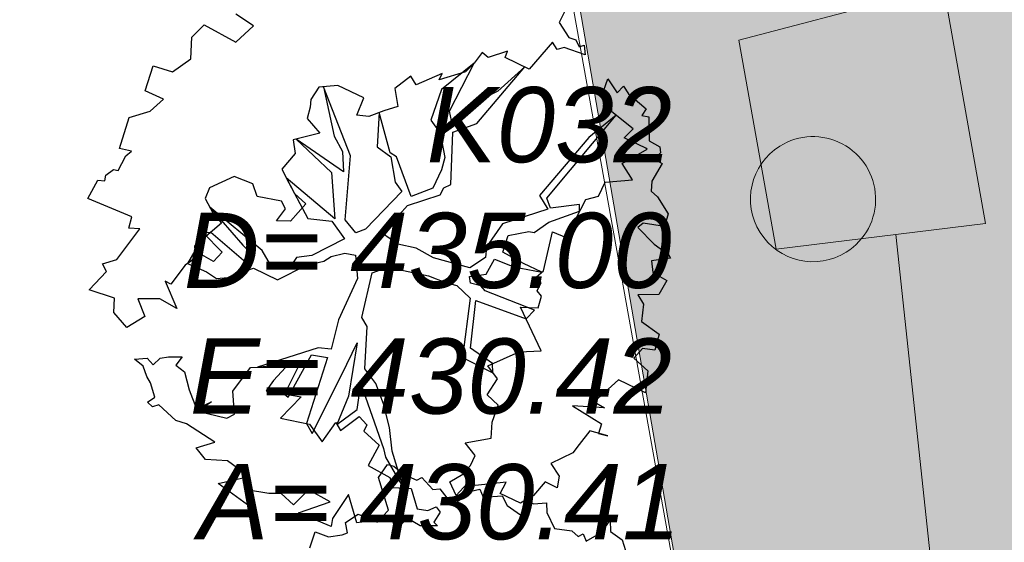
# Model space of a CAD drawing. Header units: metres. Extents: x 2643011 to 2643179, y 1217594 to 1217713.
# Tile 8 of 60: x 2643073.02 to 2643079.56, y 1217610.99 to 1217614.47. Entities that reach past the tile are written whole.
import ezdxf

# ---------------------------------------------------------------- set-up
doc = ezdxf.new("R2010")
doc.units = ezdxf.units.M
doc.linetypes.add('AUSGEZOGEN', pattern=[0])
for name, color, linetype in [('XR$1$_65373', 7, 'Continuous'), ('XR$1$_65386', 7, 'Continuous'), ('XR$1$_65388', 7, 'Continuous'), ('XR$1$_65389', 7, 'Continuous'), ('XR$1$_65393', 7, 'Continuous'), ('XR$1$_65398', 7, 'Continuous'), ('XR$1$_65411', 7, 'Continuous'), ('XR$1$_65414', 7, 'Continuous'), ('XR$1$_65415', 7, 'Continuous')]:
    doc.layers.add(name, color=color, linetype=linetype)
doc.styles.add('ARIAL', font='arial.ttf')

msp = doc.modelspace()

# ---------------------------------------------------------------- hatches: boundary and pattern name
at = {"layer": 'XR$1$_65393', "linetype": 'AUSGEZOGEN', "lineweight": 20, "transparency": 33554687}
msp.add_hatch(color=6, dxfattribs=at).paths.add_polyline_path([(2643078.0715, 1217613.628), (2643078.0256, 1217613.5947), (2643077.9847, 1217613.5554), (2643077.9495, 1217613.5109), (2643077.9207, 1217613.462), (2643077.8988, 1217613.4096), (2643077.8842, 1217613.3547), (2643077.8773, 1217613.2984), (2643077.8781, 1217613.2417), (2643077.8866, 1217613.1856), (2643077.9027, 1217613.1311), (2643077.926, 1217613.0794), (2643077.9561, 1217613.0313), (2643077.9926, 1217612.9878), (2643078.0346, 1217612.9497), (2643078.0814, 1217612.9176), (2643078.1321, 1217612.8922), (2643078.1859, 1217612.8739), (2643078.2416, 1217612.8631), (2643078.2982, 1217612.86), (2643078.3548, 1217612.8647), (2643078.4102, 1217612.877), (2643078.4634, 1217612.8968), (2643078.5134, 1217612.9236), (2643078.5593, 1217612.9569), (2643078.6003, 1217612.9962), (2643078.6355, 1217613.0408), (2643078.6643, 1217613.0896), (2643078.6862, 1217613.142), (2643078.7007, 1217613.1969), (2643078.7077, 1217613.2532), (2643078.7069, 1217613.3099), (2643078.6984, 1217613.366), (2643078.6823, 1217613.4205), (2643078.659, 1217613.4722), (2643078.6288, 1217613.5203), (2643078.5924, 1217613.5638), (2643078.5504, 1217613.602), (2643078.5036, 1217613.634), (2643078.4528, 1217613.6594), (2643078.3991, 1217613.6777), (2643078.3434, 1217613.6885), (2643078.2867, 1217613.6916), (2643078.2301, 1217613.6869), (2643078.1747, 1217613.6746), (2643078.1215, 1217613.6548)])
at = {"layer": 'XR$1$_65414', "linetype": 'AUSGEZOGEN', "lineweight": 20, "true_color": 0xf0f0ea, "transparency": 33554687}
msp.add_hatch(color=7, dxfattribs=at).paths.add_polyline_path([(2643081.6477, 1217621.1675), (2643075.7518, 1217620.3071), (2643077.4969, 1217610.1762), (2643079.2023, 1217595.2555), (2643079.2621, 1217594.3871), (2643084.8482, 1217594.3871), (2643083.0601, 1217610.2331)])

# ---------------------------------------------------------------- linework, layer by layer
at = {"layer": 'XR$1$_65373', "color": 3, "linetype": 'AUSGEZOGEN', "lineweight": 20, "transparency": 33554687}
msp.add_line((2643069.9077, 1217652.4037), (2643077.7117, 1217608.9098), dxfattribs=at)
at = {"layer": 'XR$1$_65386', "color": 204, "linetype": 'AUSGEZOGEN', "lineweight": 20, "transparency": 33554687}
for p, q in [((2643079.1583, 1217614.6901), (2643077.7996, 1217614.3325)), ((2643079.4386, 1217613.1141), (2643079.1583, 1217614.6901)), ((2643077.7996, 1217614.3325), (2643078.0466, 1217612.9433)), ((2643078.0466, 1217612.9433), (2643079.4386, 1217613.1141))]:
    msp.add_line(p, q, dxfattribs=at)
at = {"layer": 'XR$1$_65388', "color": 6, "linetype": 'AUSGEZOGEN', "lineweight": 20, "transparency": 33554687}
msp.add_line((2643080.8416, 1217594.3871), (2643078.8431, 1217613.0416), dxfattribs=at)
at = {"layer": 'XR$1$_65393', "color": 6, "linetype": 'AUSGEZOGEN', "lineweight": 20, "transparency": 33554687}
for start, end in [(302.09908, 122.09908), (122.09908, 302.09908)]:
    msp.add_arc((2643078.2925, 1217613.2758, 1), 0.4158, start, end, dxfattribs=at)
at = {"layer": 'XR$1$_65398', "color": 250, "linetype": 'AUSGEZOGEN', "lineweight": -3, "transparency": 33554687}
for p, q in [((2643076.6512, 1217614.5387), (2643076.6055, 1217614.4498)), ((2643074.5744, 1217614.4273), (2643074.4572, 1217614.506)), ((2643074.1648, 1217614.3519), (2643074.2467, 1217614.4337)), ((2643074.2467, 1217614.4337), (2643074.4588, 1217614.3185)), ((2643074.4588, 1217614.3185), (2643074.5744, 1217614.4273)), ((2643076.6055, 1217614.4498), (2643076.6694, 1217614.3491)), ((2643074.1599, 1217614.2088), (2643074.1648, 1217614.3519)), ((2643076.6694, 1217614.3491), (2643076.7155, 1217614.3348)), ((2643076.5619, 1217614.3187), (2643076.4075, 1217614.14)), ((2643076.5923, 1217614.2698), (2643076.5619, 1217614.3187)), ((2643076.639, 1217614.2837), (2643076.5923, 1217614.2698)), ((2643076.7794, 1217614.2342), (2643076.639, 1217614.2837)), ((2643076.7155, 1217614.3348), (2643076.7397, 1217614.2889)), ((2643076.7397, 1217614.2889), (2643076.7713, 1217614.2994)), ((2643076.7713, 1217614.2994), (2643076.7794, 1217614.2342)), ((2643074.0371, 1217614.1224), (2643074.1599, 1217614.2088)), ((2643076.0941, 1217614.2511), (2643076.0406, 1217614.1797)), ((2643076.1333, 1217614.2178), (2643076.0941, 1217614.2511)), ((2643076.2632, 1217614.2585), (2643076.1333, 1217614.2178)), ((2643076.2476, 1217614.2178), (2643076.2632, 1217614.2585)), ((2643076.4075, 1217614.14), (2643076.2476, 1217614.2178)), ((2643073.856, 1217613.9945), (2643073.908, 1217614.1624)), ((2643073.908, 1217614.1624), (2643074.0371, 1217614.1224)), ((2643076.0406, 1217614.1797), (2643075.8238, 1217614.0052)), ((2643075.8783, 1217613.8609), (2643076.0406, 1217614.1797)), ((2643076.0406, 1217614.1797), (2643075.9844, 1217614.1223)), ((2643076.0579, 1217613.7781), (2643076.3784, 1217614.1542)), ((2643076.3784, 1217614.1542), (2643076.198, 1217613.9925)), ((2643075.6215, 1217614.0931), (2643075.5139, 1217614.0101)), ((2643075.6564, 1217614.0358), (2643075.6215, 1217614.0931)), ((2643075.8283, 1217614.111), (2643075.6564, 1217614.0358)), ((2643075.9844, 1217614.1223), (2643075.8078, 1217614.0678)), ((2643075.8078, 1217614.0678), (2643075.8283, 1217614.111)), ((2643076.8874, 1217613.9561), (2643076.9283, 1217614.0749)), ((2643076.9283, 1217614.0749), (2643076.992, 1217613.9834)), ((2643075.0103, 1217614.0194), (2643074.9564, 1217613.937)), ((2643075.1353, 1217614.0313), (2643075.0103, 1217614.0194)), ((2643075.2187, 1217613.5626), (2643075.0396, 1217614.0222)), ((2643075.0396, 1217614.0222), (2643075.112, 1217613.6947)), ((2643075.3081, 1217613.9494), (2643075.1353, 1217614.0313)), ((2643075.5139, 1217614.0101), (2643075.5336, 1217613.8908)), ((2643076.992, 1217613.9834), (2643077.0338, 1217614.027)), ((2643077.0338, 1217614.027), (2643077.0673, 1217613.9752)), ((2643073.9775, 1217613.9397), (2643073.856, 1217613.9945)), ((2643075.2611, 1217613.8336), (2643075.3081, 1217613.9494)), ((2643075.8238, 1217614.0052), (2643075.7537, 1217613.8014)), ((2643076.198, 1217613.9925), (2643076.0318, 1217613.9095)), ((2643076.9529, 1217613.9257), (2643076.8874, 1217613.9561)), ((2643077.0673, 1217613.9752), (2643077.1849, 1217613.8751)), ((2643073.8894, 1217613.8608), (2643073.9775, 1217613.9397)), ((2643074.9508, 1217613.8861), (2643074.9317, 1217613.8112)), ((2643074.9564, 1217613.937), (2643074.9508, 1217613.8861)), ((2643075.5336, 1217613.8908), (2643075.4401, 1217613.8631)), ((2643076.0318, 1217613.9095), (2643075.89, 1217613.7976)), ((2643076.9568, 1217613.8567), (2643076.9529, 1217613.9257)), ((2643073.6852, 1217613.6126), (2643073.7492, 1217613.8192)), ((2643073.7492, 1217613.8192), (2643073.8894, 1217613.8608)), ((2643075.3407, 1217613.8261), (2643075.2611, 1217613.8336)), ((2643075.4401, 1217613.8631), (2643075.3407, 1217613.8261)), ((2643075.4095, 1217613.8517), (2643075.3976, 1217613.6245)), ((2643075.484, 1217613.5836), (2643075.4095, 1217613.8517)), ((2643075.89, 1217613.7976), (2643075.8783, 1217613.8609)), ((2643076.5244, 1217613.2828), (2643076.9841, 1217613.8345)), ((2643076.9841, 1217613.8345), (2643076.8035, 1217613.6848)), ((2643077.0974, 1217613.7425), (2643076.9568, 1217613.8567)), ((2643077.1849, 1217613.8751), (2643077.1541, 1217613.8311)), ((2643077.1541, 1217613.8311), (2643077.2013, 1217613.8235)), ((2643077.2013, 1217613.8235), (2643077.2042, 1217613.6629)), ((2643074.9317, 1217613.8112), (2643075.015, 1217613.7146)), ((2643075.7537, 1217613.8014), (2643075.8148, 1217613.7148)), ((2643075.8984, 1217613.7202), (2643076.0579, 1217613.7781)), ((2643075.015, 1217613.7146), (2643074.8382, 1217613.6692)), ((2643075.112, 1217613.6947), (2643075.1655, 1217613.5932)), ((2643075.8148, 1217613.7148), (2643075.8464, 1217613.5523)), ((2643075.8863, 1217613.3741), (2643075.8984, 1217613.7202)), ((2643076.8035, 1217613.6848), (2643076.4763, 1217613.3007)), ((2643077.0375, 1217613.6831), (2643077.0974, 1217613.7425)), ((2643077.182, 1217613.6141), (2643077.0375, 1217613.6831)), ((2643074.8382, 1217613.6692), (2643074.853, 1217613.5797)), ((2643075.1727, 1217613.4565), (2643074.8592, 1217613.6746)), ((2643074.8592, 1217613.6746), (2643075.0928, 1217613.4529)), ((2643075.3976, 1217613.6245), (2643075.4871, 1217613.5574)), ((2643077.2042, 1217613.6629), (2643077.2741, 1217613.6241)), ((2643077.2741, 1217613.6241), (2643077.2786, 1217613.5832)), ((2643073.7638, 1217613.5953), (2643073.6852, 1217613.6126)), ((2643073.6996, 1217613.5121), (2643073.726, 1217613.5646)), ((2643073.726, 1217613.5646), (2643073.7638, 1217613.5953)), ((2643074.853, 1217613.5797), (2643074.7636, 1217613.4739)), ((2643075.1655, 1217613.5932), (2643075.1727, 1217613.4565)), ((2643075.1833, 1217613.1378), (2643075.2187, 1217613.5626)), ((2643075.5262, 1217613.5564), (2643075.484, 1217613.5836)), ((2643075.4871, 1217613.5574), (2643075.517, 1217613.3894)), ((2643075.6217, 1217613.2933), (2643075.5262, 1217613.5564)), ((2643075.8464, 1217613.5523), (2643075.8244, 1217613.4712)), ((2643077.0235, 1217613.5136), (2643077.1901, 1217613.6076)), ((2643077.1901, 1217613.6076), (2643077.182, 1217613.6141)), ((2643077.2786, 1217613.5832), (2643077.2342, 1217613.5444)), ((2643073.6755, 1217613.4669), (2643073.6996, 1217613.5121)), ((2643077.0925, 1217613.4032), (2643077.0235, 1217613.5136)), ((2643077.2893, 1217613.5132), (2643077.2216, 1217613.3956)), ((2643077.2342, 1217613.5444), (2643077.2893, 1217613.5132)), ((2643073.5866, 1217613.3984), (2643073.5949, 1217613.4353)), ((2643073.5949, 1217613.4353), (2643073.6449, 1217613.4724)), ((2643073.6449, 1217613.4724), (2643073.6755, 1217613.4669)), ((2643074.4475, 1217613.4262), (2643074.2823, 1217613.3499)), ((2643074.5708, 1217613.3769), (2643074.4475, 1217613.4262)), ((2643074.7636, 1217613.4739), (2643074.8483, 1217613.3132)), ((2643075.0928, 1217613.4529), (2643075.1147, 1217613.1448)), ((2643075.8244, 1217613.4712), (2643075.7659, 1217613.3477)), ((2643073.4755, 1217613.2811), (2643073.5413, 1217613.4023)), ((2643073.5413, 1217613.4023), (2643073.5866, 1217613.3984)), ((2643074.5988, 1217613.2944), (2643074.5708, 1217613.3769)), ((2643075.1147, 1217613.1448), (2643074.7929, 1217613.4183)), ((2643074.7929, 1217613.4183), (2643074.9356, 1217613.1477)), ((2643075.517, 1217613.3894), (2643075.5611, 1217613.3262)), ((2643075.8404, 1217613.3499), (2643075.8863, 1217613.3741)), ((2643076.8681, 1217613.2957), (2643076.9113, 1217613.3895)), ((2643076.9113, 1217613.3895), (2643077.0925, 1217613.4032)), ((2643077.2216, 1217613.3956), (2643077.2181, 1217613.329)), ((2643074.2823, 1217613.3499), (2643074.2539, 1217613.2808)), ((2643074.7615, 1217613.2613), (2643074.5988, 1217613.2944)), ((2643074.8483, 1217613.3132), (2643074.9219, 1217613.2439)), ((2643075.5611, 1217613.3262), (2643075.3197, 1217613.0753)), ((2643075.5991, 1217613.2335), (2643075.8151, 1217613.3042)), ((2643075.7659, 1217613.3477), (2643075.6217, 1217613.2933)), ((2643075.8151, 1217613.3042), (2643075.8404, 1217613.3499)), ((2643076.4763, 1217613.3007), (2643076.5302, 1217613.2102)), ((2643076.7824, 1217613.2737), (2643076.8681, 1217613.2957)), ((2643077.2181, 1217613.329), (2643077.2592, 1217613.292)), ((2643077.2592, 1217613.292), (2643077.3301, 1217613.178)), ((2643073.7671, 1217613.1585), (2643073.4755, 1217613.2811)), ((2643074.2539, 1217613.2808), (2643074.3074, 1217613.1793)), ((2643074.7882, 1217613.2105), (2643074.7615, 1217613.2613)), ((2643074.9219, 1217613.2439), (2643074.8199, 1217613.1299)), ((2643075.4315, 1217613.0478), (2643075.5991, 1217613.2335)), ((2643076.549, 1217613.2155), (2643076.5244, 1217613.2828)), ((2643076.7416, 1217613.2398), (2643076.549, 1217613.2155)), ((2643076.6523, 1217613.0198), (2643076.7824, 1217613.2737)), ((2643076.742, 1217613.1948), (2643076.7416, 1217613.2398)), ((2643073.748, 1217613.0836), (2643073.7671, 1217613.1585)), ((2643074.6317, 1217612.9334), (2643074.2851, 1217613.2216)), ((2643074.2851, 1217613.2216), (2643074.5044, 1217612.9697)), ((2643074.3074, 1217613.1793), (2643074.3626, 1217613.1158)), ((2643074.7282, 1217613.131), (2643074.7882, 1217613.2105)), ((2643076.5302, 1217613.2102), (2643076.2299, 1217613.1121)), ((2643076.5382, 1217613.1218), (2643076.742, 1217613.1948)), ((2643077.3301, 1217613.178), (2643077.3051, 1217613.0938)), ((2643074.3626, 1217613.1158), (2643074.1838, 1217612.9628)), ((2643074.8199, 1217613.1299), (2643074.7282, 1217613.131)), ((2643074.9356, 1217613.1477), (2643075.0961, 1217613.1304)), ((2643075.0961, 1217613.1304), (2643075.1799, 1217613.0124)), ((2643075.256, 1217613.0526), (2643075.1833, 1217613.1378)), ((2643076.2299, 1217613.1121), (2643076.1226, 1217612.9582)), ((2643076.4395, 1217613.0543), (2643076.5382, 1217613.1218)), ((2643077.1634, 1217613.1164), (2643077.1292, 1217613.0875)), ((2643077.3051, 1217613.0938), (2643077.1634, 1217613.1164)), ((2643073.6681, 1217612.8747), (2643073.8202, 1217613.0784)), ((2643073.8202, 1217613.0784), (2643073.748, 1217613.0836)), ((2643074.2909, 1217613.0545), (2643074.2405, 1217613.0514)), ((2643074.2405, 1217613.0514), (2643074.3667, 1217612.9234)), ((2643074.5096, 1217612.869), (2643074.2909, 1217613.0545)), ((2643075.3197, 1217613.0753), (2643075.256, 1217613.0526)), ((2643075.5338, 1217612.9767), (2643075.4315, 1217613.0478)), ((2643076.2321, 1217612.9233), (2643076.2664, 1217613.0341)), ((2643076.2664, 1217613.0341), (2643076.4033, 1217613.0615)), ((2643076.4033, 1217613.0615), (2643076.4395, 1217613.0543)), ((2643076.5024, 1217612.8003), (2643076.561, 1217613.0581)), ((2643076.561, 1217613.0581), (2643076.6523, 1217613.0198)), ((2643077.1292, 1217613.0875), (2643077.2367, 1217612.9774)), ((2643074.1838, 1217612.9628), (2643074.1896, 1217612.8902)), ((2643074.5044, 1217612.9697), (2643074.5769, 1217612.8937)), ((2643075.1799, 1217613.0124), (2643074.9617, 1217612.902)), ((2643075.656, 1217612.95), (2643075.5338, 1217612.9767)), ((2643077.2367, 1217612.9774), (2643077.3317, 1217612.9086)), ((2643074.1862, 1217612.9328), (2643074.137, 1217612.8484)), ((2643074.3088, 1217612.8604), (2643074.1862, 1217612.9328)), ((2643074.3667, 1217612.9234), (2643074.3088, 1217612.8604)), ((2643074.6875, 1217612.8393), (2643074.6317, 1217612.9334)), ((2643074.9617, 1217612.902), (2643074.8612, 1217612.8876)), ((2643075.0908, 1217612.8944), (2643075.1813, 1217612.9159)), ((2643075.1813, 1217612.9159), (2643075.2525, 1217612.904)), ((2643075.2525, 1217612.904), (2643075.265, 1217612.7485)), ((2643075.7716, 1217612.8859), (2643075.656, 1217612.95)), ((2643076.1226, 1217612.9582), (2643076.1162, 1217612.8885)), ((2643076.3688, 1217612.8487), (2643076.2321, 1217612.9233)), ((2643077.3317, 1217612.9086), (2643077.345, 1217612.8832)), ((2643073.571, 1217612.8451), (2643073.6681, 1217612.8747)), ((2643073.5978, 1217612.7944), (2643073.571, 1217612.8451)), ((2643074.1205, 1217612.8368), (2643074.0249, 1217612.7107)), ((2643074.1566, 1217612.862), (2643074.1205, 1217612.8368)), ((2643074.137, 1217612.8484), (2643074.2626, 1217612.7928)), ((2643074.1896, 1217612.8902), (2643074.1566, 1217612.862)), ((2643074.5769, 1217612.8937), (2643074.5096, 1217612.869)), ((2643074.8162, 1217612.8207), (2643074.6875, 1217612.8393)), ((2643074.7342, 1217612.7389), (2643074.9271, 1217612.8359)), ((2643074.8612, 1217612.8876), (2643074.8162, 1217612.8207)), ((2643074.9271, 1217612.8359), (2643075.0419, 1217612.864)), ((2643075.0419, 1217612.864), (2643075.0908, 1217612.8944)), ((2643076.0126, 1217612.8184), (2643075.7716, 1217612.8859)), ((2643076.1162, 1217612.8885), (2643076.0126, 1217612.8184)), ((2643076.1204, 1217612.778), (2643076.1763, 1217612.8769)), ((2643076.1763, 1217612.8769), (2643076.3051, 1217612.8259)), ((2643076.4917, 1217612.7909), (2643076.3688, 1217612.8487)), ((2643077.345, 1217612.8832), (2643077.2202, 1217612.8652)), ((2643077.2202, 1217612.8652), (2643077.2279, 1217612.789)), ((2643073.4825, 1217612.6733), (2643073.5978, 1217612.7944)), ((2643074.2626, 1217612.7928), (2643074.3296, 1217612.7478)), ((2643074.4284, 1217612.7567), (2643074.5106, 1217612.7939)), ((2643074.5106, 1217612.7939), (2643074.5743, 1217612.8167)), ((2643074.5743, 1217612.8167), (2643074.7342, 1217612.7389)), ((2643075.2938, 1217612.4888), (2643075.3644, 1217612.7855)), ((2643075.3644, 1217612.7855), (2643075.4681, 1217612.8231)), ((2643075.4681, 1217612.8231), (2643075.7376, 1217612.766)), ((2643075.7376, 1217612.766), (2643075.8515, 1217612.7227)), ((2643076.0095, 1217612.7627), (2643076.1204, 1217612.778)), ((2643076.3051, 1217612.8259), (2643076.4917, 1217612.7909)), ((2643076.44, 1217612.7457), (2643076.5024, 1217612.8003)), ((2643077.2279, 1217612.789), (2643077.3214, 1217612.7348)), ((2643074.0249, 1217612.7107), (2643073.9884, 1217612.7301)), ((2643073.9884, 1217612.7301), (2643074.0668, 1217612.5491)), ((2643074.3296, 1217612.7478), (2643074.4284, 1217612.7567)), ((2643075.265, 1217612.7485), (2643075.1402, 1217612.4727)), ((2643075.8515, 1217612.7227), (2643075.9271, 1217612.7023)), ((2643075.9271, 1217612.7023), (2643076.0145, 1217612.6186)), ((2643076.0166, 1217612.7171), (2643076.0095, 1217612.7627)), ((2643076.086, 1217612.6996), (2643076.0166, 1217612.7171)), ((2643076.4852, 1217612.7217), (2643076.44, 1217612.7457)), ((2643076.4607, 1217612.6655), (2643076.4852, 1217612.7217)), ((2643077.3214, 1217612.7348), (2643077.2672, 1217612.6414)), ((2643073.6523, 1217612.6177), (2643073.4825, 1217612.6733)), ((2643076.1143, 1217612.6666), (2643076.086, 1217612.6996)), ((2643076.4421, 1217612.5368), (2643076.1143, 1217612.6666)), ((2643076.4896, 1217612.6313), (2643076.4607, 1217612.6655)), ((2643077.2672, 1217612.6414), (2643077.1279, 1217612.639)), ((2643077.1279, 1217612.639), (2643077.1665, 1217612.5775)), ((2643073.6482, 1217612.5229), (2643073.6523, 1217612.6177)), ((2643073.9524, 1217612.6138), (2643073.8064, 1217612.6125)), ((2643073.8064, 1217612.6125), (2643073.8523, 1217612.4962)), ((2643074.0668, 1217612.5491), (2643073.9524, 1217612.6138)), ((2643076.0145, 1217612.6186), (2643075.9631, 1217612.224)), ((2643076.0174, 1217612.2851), (2643076.0515, 1217612.6011)), ((2643076.0515, 1217612.6011), (2643076.3858, 1217612.4807)), ((2643076.4656, 1217612.5538), (2643076.4896, 1217612.6313)), ((2643077.1665, 1217612.5775), (2643077.1519, 1217612.4617)), ((2643073.7335, 1217612.4227), (2643073.6482, 1217612.5229)), ((2643076.4864, 1217612.2683), (2643076.3494, 1217612.5574)), ((2643076.3494, 1217612.5574), (2643076.4656, 1217612.5538)), ((2643076.3858, 1217612.4807), (2643076.4421, 1217612.5368)), ((2643073.8523, 1217612.4962), (2643073.7335, 1217612.4227)), ((2643075.1402, 1217612.4727), (2643075.0912, 1217612.2785)), ((2643075.3293, 1217612.4303), (2643075.2938, 1217612.4888)), ((2643077.1519, 1217612.4617), (2643077.271, 1217612.3794)), ((2643075.3158, 1217612.1483), (2643075.3293, 1217612.4303)), ((2643077.271, 1217612.3794), (2643077.2416, 1217612.2712)), ((2643075.1627, 1217612.1108), (2643075.2639, 1217612.3201)), ((2643075.2639, 1217612.3201), (2643075.2068, 1217611.9657)), ((2643075.0049, 1217612.2871), (2643074.6012, 1217612.1581)), ((2643075.0912, 1217612.2785), (2643075.0049, 1217612.2871)), ((2643076.1632, 1217612.1844), (2643076.0174, 1217612.2851)), ((2643076.133, 1217612.1684), (2643076.3393, 1217612.2603)), ((2643076.3393, 1217612.2603), (2643076.4864, 1217612.2683)), ((2643077.1601, 1217612.2823), (2643077.1009, 1217612.2187)), ((2643077.2416, 1217612.2712), (2643077.1601, 1217612.2823)), ((2643073.7857, 1217612.2125), (2643073.8693, 1217612.2179)), ((2643073.8423, 1217612.1666), (2643073.7857, 1217612.2125)), ((2643073.8693, 1217612.2179), (2643073.9081, 1217612.1736)), ((2643073.9081, 1217612.1736), (2643073.9548, 1217612.2198)), ((2643073.9548, 1217612.2198), (2643074.0096, 1217612.2271)), ((2643074.0096, 1217612.2271), (2643074.1019, 1217612.2278)), ((2643074.1019, 1217612.2278), (2643074.0597, 1217612.1732)), ((2643074.6012, 1217612.1581), (2643074.8878, 1217612.1929)), ((2643074.8878, 1217612.1929), (2643074.7817, 1217611.98)), ((2643074.8055, 1217611.9595), (2643074.9595, 1217612.2415)), ((2643075.0668, 1217612.2224), (2643074.9276, 1217611.7851)), ((2643074.9595, 1217612.2415), (2643075.0668, 1217612.2224)), ((2643075.9631, 1217612.224), (2643076.1663, 1217612.1224)), ((2643076.1663, 1217612.1224), (2643076.1632, 1217612.1844)), ((2643077.1009, 1217612.2187), (2643077.195, 1217612.1339)), ((2643073.8676, 1217612.0981), (2643073.8423, 1217612.1666)), ((2643074.0597, 1217612.1732), (2643074.1163, 1217612.1273)), ((2643074.1163, 1217612.1273), (2643074.147, 1217612.0076)), ((2643074.4386, 1217611.9993), (2643074.5543, 1217612.1576)), ((2643074.5543, 1217612.1576), (2643074.6679, 1217612.1588)), ((2643074.6679, 1217612.1588), (2643074.7496, 1217612.1679)), ((2643074.7884, 1217612.1559), (2643074.7083, 1217612.0705)), ((2643074.7496, 1217612.1679), (2643074.7884, 1217612.1559)), ((2643075.3888, 1217612.0509), (2643075.3158, 1217612.1483)), ((2643076.1953, 1217612.0824), (2643076.133, 1217612.1684)), ((2643077.195, 1217612.1339), (2643077.1786, 1217611.9894)), ((2643073.8899, 1217612.0558), (2643073.8676, 1217612.0981)), ((2643073.9195, 1217611.9587), (2643073.8899, 1217612.0558)), ((2643074.7083, 1217612.0705), (2643074.6585, 1217612.001)), ((2643074.9646, 1217611.7192), (2643075.1627, 1217612.1108)), ((2643075.2643, 1217611.8772), (2643075.2887, 1217612.0476)), ((2643075.2887, 1217612.0476), (2643075.4391, 1217611.6188)), ((2643075.4388, 1217611.9151), (2643075.3888, 1217612.0509)), ((2643076.1267, 1217611.9752), (2643076.1953, 1217612.0824)), ((2643076.9996, 1217612.0741), (2643076.8383, 1217611.9289)), ((2643077.1786, 1217611.9894), (2643076.9996, 1217612.0741)), ((2643074.147, 1217612.0076), (2643074.1973, 1217611.8828)), ((2643074.448, 1217611.8467), (2643074.4386, 1217611.9993)), ((2643074.6585, 1217612.001), (2643074.891, 1217611.9614)), ((2643073.8713, 1217611.9271), (2643073.9195, 1217611.9587)), ((2643073.9031, 1217611.896), (2643073.8713, 1217611.9271)), ((2643074.1973, 1217611.8828), (2643074.2965, 1217611.929)), ((2643074.2965, 1217611.929), (2643074.2062, 1217611.8659)), ((2643074.891, 1217611.9614), (2643074.7541, 1217611.8197)), ((2643074.7817, 1217611.98), (2643074.8055, 1217611.9595)), ((2643075.2068, 1217611.9657), (2643075.1288, 1217611.7788)), ((2643076.2015, 1217611.9066), (2643076.1267, 1217611.9752)), ((2643076.8383, 1217611.9289), (2643076.907, 1217611.8894)), ((2643073.9463, 1217611.908), (2643073.9031, 1217611.896)), ((2643074.0597, 1217611.8041), (2643073.9463, 1217611.908)), ((2643074.2062, 1217611.8659), (2643074.3973, 1217611.8199)), ((2643075.1288, 1217611.7788), (2643075.2643, 1217611.8772)), ((2643075.4782, 1217611.7584), (2643075.4388, 1217611.9151)), ((2643076.1618, 1217611.7945), (2643076.2015, 1217611.9066)), ((2643076.907, 1217611.8894), (2643076.6947, 1217611.9026)), ((2643076.6947, 1217611.9026), (2643076.888, 1217611.7821)), ((2643074.131, 1217611.783), (2643074.0597, 1217611.8041)), ((2643074.3973, 1217611.8199), (2643074.448, 1217611.8467)), ((2643074.7541, 1217611.8197), (2643074.9474, 1217611.7811)), ((2643074.9276, 1217611.7851), (2643074.9646, 1217611.7192)), ((2643075.0312, 1217611.6632), (2643075.1213, 1217611.791)), ((2643075.1213, 1217611.791), (2643075.1536, 1217611.7385)), ((2643075.1536, 1217611.7385), (2643075.2781, 1217611.8304)), ((2643075.2781, 1217611.8304), (2643075.3282, 1217611.7765)), ((2643076.1537, 1217611.6868), (2643076.1618, 1217611.7945)), ((2643074.3194, 1217611.66), (2643074.131, 1217611.783)), ((2643074.9474, 1217611.7811), (2643075.0312, 1217611.6632)), ((2643075.3282, 1217611.7765), (2643075.3077, 1217611.7333)), ((2643075.3077, 1217611.7333), (2643075.4105, 1217611.6408)), ((2643075.4969, 1217611.5999), (2643075.4782, 1217611.7584)), ((2643076.8101, 1217611.7364), (2643076.7394, 1217611.6451)), ((2643076.93, 1217611.7023), (2643076.8101, 1217611.7364)), ((2643076.888, 1217611.7821), (2643076.868, 1217611.7175)), ((2643074.1944, 1217611.6219), (2643074.3194, 1217611.66)), ((2643075.9815, 1217611.6562), (2643076.1537, 1217611.6868)), ((2643076.0475, 1217611.5721), (2643075.9815, 1217611.6562)), ((2643076.868, 1217611.7175), (2643076.93, 1217611.7023)), ((2643074.2559, 1217611.5462), (2643074.1944, 1217611.6219)), ((2643075.4105, 1217611.6408), (2643075.3371, 1217611.5048)), ((2643075.4391, 1217611.6188), (2643075.4526, 1217611.5611)), ((2643075.5726, 1217611.3554), (2643075.4969, 1217611.5999)), ((2643076.6972, 1217611.5904), (2643076.5515, 1217611.5182)), ((2643076.7394, 1217611.6451), (2643076.6972, 1217611.5904)), ((2643074.4015, 1217611.5365), (2643074.2559, 1217611.5462)), ((2643074.5431, 1217611.432), (2643074.4015, 1217611.5365)), ((2643075.4526, 1217611.5611), (2643075.5726, 1217611.3554)), ((2643076.0171, 1217611.5066), (2643076.0475, 1217611.5721)), ((2643075.3371, 1217611.5048), (2643075.4812, 1217611.4248)), ((2643075.4059, 1217611.4262), (2643075.4645, 1217611.5112)), ((2643075.4645, 1217611.5112), (2643075.5069, 1217611.5011)), ((2643075.5069, 1217611.5011), (2643075.5747, 1217611.4458)), ((2643075.9664, 1217611.4475), (2643076.0171, 1217611.5066)), ((2643076.5515, 1217611.5182), (2643076.6064, 1217611.4344)), ((2643074.3406, 1217611.3855), (2643074.5431, 1217611.432)), ((2643075.4729, 1217611.2083), (2643075.4059, 1217611.4262)), ((2643075.4812, 1217611.4248), (2643075.5003, 1217611.3592)), ((2643075.5747, 1217611.4458), (2643075.6592, 1217611.4085)), ((2643075.6592, 1217611.4085), (2643075.6931, 1217611.4263)), ((2643075.6931, 1217611.4263), (2643075.7675, 1217611.3467)), ((2643075.8801, 1217611.3974), (2643075.9664, 1217611.4475)), ((2643075.9225, 1217611.3054), (2643075.8801, 1217611.3974)), ((2643076.2542, 1217611.3938), (2643076.0493, 1217611.3723)), ((2643076.2136, 1217611.3184), (2643076.2542, 1217611.3938)), ((2643076.5138, 1217611.3964), (2643076.4363, 1217611.3061)), ((2643076.5935, 1217611.3566), (2643076.5138, 1217611.3964)), ((2643076.6064, 1217611.4344), (2643076.5935, 1217611.3566)), ((2643074.5343, 1217611.2437), (2643074.3406, 1217611.3855)), ((2643074.6781, 1217611.3195), (2643074.5291, 1217611.3444)), ((2643074.5291, 1217611.3444), (2643074.5343, 1217611.2437)), ((2643074.9397, 1217611.3447), (2643074.8417, 1217611.2436)), ((2643075.0856, 1217611.2641), (2643074.9397, 1217611.3447)), ((2643075.5003, 1217611.3592), (2643075.6226, 1217611.3527)), ((2643075.6226, 1217611.3527), (2643075.6616, 1217611.2173)), ((2643075.7675, 1217611.3467), (2643075.8139, 1217611.3495)), ((2643075.8139, 1217611.3495), (2643075.898, 1217611.2426)), ((2643075.898, 1217611.2426), (2643076.0219, 1217611.3357)), ((2643075.994, 1217611.3864), (2643075.9225, 1217611.3054)), ((2643076.0493, 1217611.3723), (2643075.994, 1217611.3864)), ((2643076.0219, 1217611.3357), (2643076.0797, 1217611.3491)), ((2643076.0797, 1217611.3491), (2643076.1016, 1217611.2958)), ((2643074.7588, 1217611.3188), (2643074.6781, 1217611.3195)), ((2643074.8417, 1217611.2436), (2643074.7588, 1217611.3188)), ((2643074.8752, 1217611.1918), (2643075.0856, 1217611.2641)), ((2643075.2056, 1217611.3119), (2643075.1009, 1217611.1533)), ((2643075.261, 1217611.1249), (2643075.2056, 1217611.3119)), ((2643076.1016, 1217611.2958), (2643076.2273, 1217611.3034)), ((2643076.3488, 1217611.2554), (2643076.2136, 1217611.3184)), ((2643076.2273, 1217611.3034), (2643076.2611, 1217611.2394)), ((2643076.4363, 1217611.3061), (2643076.3488, 1217611.2554)), ((2643076.4046, 1217611.2132), (2643076.3799, 1217611.2805)), ((2643076.3799, 1217611.2805), (2643076.4343, 1217611.2505)), ((2643075.3958, 1217611.1291), (2643075.4729, 1217611.2083)), ((2643075.6616, 1217611.2173), (2643075.7328, 1217611.2054)), ((2643075.7328, 1217611.2054), (2643075.789, 1217611.2304)), ((2643075.789, 1217611.2304), (2643075.8143, 1217611.1943)), ((2643076.2611, 1217611.2394), (2643076.3479, 1217611.1771)), ((2643076.3479, 1217611.1771), (2643076.4046, 1217611.2132)), ((2643076.4343, 1217611.2505), (2643076.5216, 1217611.2579)), ((2643076.5216, 1217611.2579), (2643076.5229, 1217611.1937)), ((2643075.0904, 1217611.0999), (2643074.8752, 1217611.1918)), ((2643075.1009, 1217611.1533), (2643075.0904, 1217611.0999)), ((2643075.1857, 1217611.1264), (2643075.2706, 1217611.182)), ((2643075.4937, 1217611.155), (2643075.261, 1217611.1249)), ((2643075.2706, 1217611.182), (2643075.3958, 1217611.1291)), ((2643075.5218, 1217611.0725), (2643075.4937, 1217611.155)), ((2643075.597, 1217611.1554), (2643075.5218, 1217611.0725)), ((2643075.683, 1217611.1035), (2643075.597, 1217611.1554)), ((2643075.8143, 1217611.1943), (2643075.7729, 1217611.1293)), ((2643076.5229, 1217611.1937), (2643076.5747, 1217611.0867)), ((2643076.8899, 1217611.0629), (2643076.9457, 1217611.1418)), ((2643076.9457, 1217611.1418), (2643076.9467, 1217611.0666)), ((2643075.2, 1217611.0582), (2643075.1857, 1217611.1264)), ((2643075.7966, 1217611.1047), (2643075.683, 1217611.1035)), ((2643075.7729, 1217611.1293), (2643075.7966, 1217611.1047)), ((2643076.5747, 1217611.0867), (2643076.6905, 1217611.0721)), ((2643076.6905, 1217611.0721), (2643076.7323, 1217611.0339)), ((2643076.9467, 1217611.0666), (2643077.0255, 1217611.0109)), ((2643074.9498, 1217610.9587), (2643074.9854, 1217611.064)), ((2643074.9854, 1217611.064), (2643075.0741, 1217611.0305)), ((2643075.0741, 1217611.0305), (2643075.1636, 1217611.0452)), ((2643075.1636, 1217611.0452), (2643075.2, 1217611.0582)), ((2643076.7323, 1217611.0339), (2643076.7661, 1217611.0517)), ((2643076.7661, 1217611.0517), (2643076.7855, 1217611.0033)), ((2643076.7855, 1217611.0033), (2643076.8899, 1217611.0629)), ((2643077.0255, 1217611.0109), (2643077.046, 1217610.9398))]:
    msp.add_line(p, q, dxfattribs=at)
at = {"layer": 'XR$1$_65411', "color": 8, "linetype": 'AUSGEZOGEN', "lineweight": 18, "transparency": 33554687}
msp.add_line((2643077.4969, 1217610.1762), (2643069.3293, 1217657.5902), dxfattribs=at)
at = {"layer": 'XR$1$_65415', "color": 8, "linetype": 'AUSGEZOGEN', "lineweight": 18, "transparency": 33554687}
msp.add_line((2643069.3293, 1217657.5902), (2643077.4969, 1217610.1762), dxfattribs=at)

# ---------------------------------------------------------------- texts
at = {"layer": 'XR$1$_65389', "color": 6, "linetype": 'AUSGEZOGEN', "lineweight": -3, "transparency": 33554687, "char_height": 0.5, "attachment_point": 7, "style": 'ARIAL'}
for s, insert, width in [('\\A1;{\\fArial|i1|b0;\\H0.500000;\\W1.000000;\\C6;K032}\\P', (2643075.7247, 1217613.5135), 1.892102), ('\\A1;{\\fArial|i1|b0;\\H0.500000;\\W1.000000;\\C6;D= 435.00}\\P', (2643074.1108, 1217612.6781), 3.508948), ('\\A1;{\\fArial|i1|b0;\\H0.500000;\\W1.000000;\\C6;E= 430.42}\\P', (2643074.1517, 1217611.8427), 3.467045), ('\\A1;{\\fArial|i1|b0;\\H0.500000;\\W1.000000;\\C6;A= 430.41}\\P', (2643074.2093, 1217611.0074), 3.464103)]:
    msp.add_mtext(s, dxfattribs=dict(at, insert=insert, width=width))

doc.saveas('drawing.dxf')
